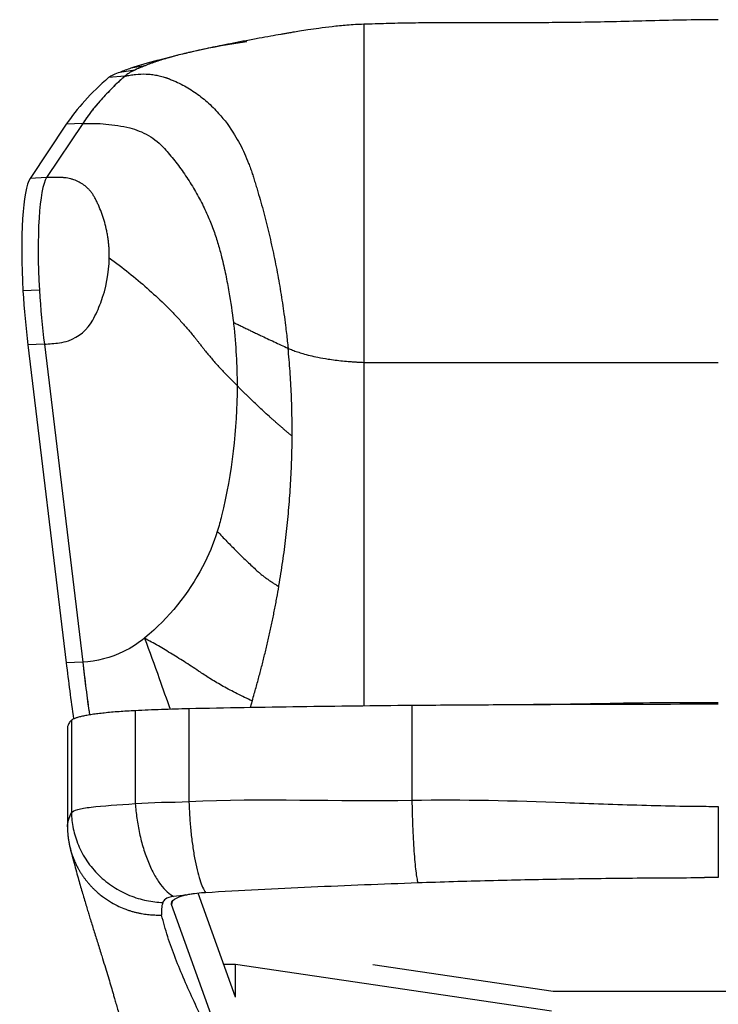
# Model space of a CAD drawing. Header units: millimetres. Extents: x 8 to 414, y 7 to 290.
# Tile 3 of 13: x 104 to 138, y 115 to 162. Entities that reach past the tile are written whole.
import ezdxf

# ---------------------------------------------------------------- set-up
doc = ezdxf.new("R2010")
doc.units = ezdxf.units.MM

msp = doc.modelspace()

# ---------------------------------------------------------------- linework, layer by layer
at = {"color": 7, "linetype": 'Continuous', "lineweight": 25}
for p, q in [((111.929, 160.74), (111.018, 160.507)), ((110.404, 160.251), (109.719, 160.13)), ((109.426, 159.747), (108.653, 159.687)), ((109.904, 160.04), (109.194, 159.932)), ((106.617, 157.439), (104.888, 154.844)), ((107.407, 157.475), (105.678, 154.88)), ((107.407, 157.475), (106.617, 157.439)), ((105.678, 154.88), (104.888, 154.844)), ((105.332, 149.485), (104.542, 149.448)), ((105.568, 146.889), (104.777, 146.852)), ((104.777, 146.852), (106.617, 131.594)), ((105.568, 146.889), (107.407, 131.631)), ((107.407, 131.631), (106.617, 131.594)), ((115.538, 129.767), (115.439, 129.444)), ((123.204, 129.544), (123.204, 124.998)), ((109.933, 129.297), (109.933, 124.836)), ((112.504, 129.387), (112.504, 124.933)), ((106.681, 128.53), (106.678, 123.717)), ((106.868, 128.838), (106.868, 124.403)), ((114.743, 115.541), (112.94, 120.543)), ((115.204, 110.195), (111.672, 119.997)), ((114.743, 117.117), (114.175, 117.117)), ((129.904, 114.87), (114.743, 117.117)), ((114.743, 115.541), (114.743, 117.117)), ((121.322, 117.117), (129.98, 115.834)), ((129.98, 115.834), (145.827, 115.834))]:
    msp.add_line(p, q, dxfattribs=at)
at = {"color": 8, "linetype": 'Continuous', "lineweight": 25}
for p, q in [((110.404, 160.251), (110.404, 160.251)), ((111.693, 120.14), (111.672, 119.997))]:
    msp.add_line(p, q, dxfattribs=at)
at = {"color": 7, "linetype": 'Continuous', "lineweight": 25, "flags": 128}
msp.add_lwpolyline([(111.672, 119.997), (111.663, 120.061), (111.683, 120.124), (111.731, 120.186), (111.806, 120.247), (111.907, 120.304), (112.034, 120.358), (112.183, 120.408), (112.353, 120.452)], dxfattribs=at)
at = {"color": 7, "linetype": 'Continuous', "lineweight": 25}
for centre, major_axis, ratio, start_param, end_param in [((123.631, 158.15), (16, 0), 0.237717, 2.119846, 2.305649), ((121.955, 158.591), (13.5, 0), 0.237717, 2.305649, 2.597628), ((121.955, 158.591), (14.3, 0), 0.208061, 2.440878, 2.597628), ((124.094, 158.283), (16, 0), 0.237717, 2.597628, 2.661416), ((201.731, 153.924), (95.5, 0), 0.237717, 2.882193, 2.984513), ((115.225, 159.381), (6.8, 0), 0.175353, 2.661416, 2.882193), ((124.094, 158.283), (16.8, 0), 0.212474, 2.597628, 2.661416), ((115.225, 159.381), (6, 0), 0.237717, 2.661416, 2.882193), ((201.731, 153.924), (96.3, 0), 0.233313, 2.882193, 2.984513), ((105.272, 149.953), (-0.237, 5), 0.151132, 0.202277, 1.664788), ((106.062, 149.99), (-0.237, 5), 0.151132, 0.202277, 1.664788), ((105.617, 150.192), (-0.349, 7.366), 0.151132, 1.664788, 2.034242), ((106.407, 150.229), (-0.349, 7.366), 0.151132, 1.664788, 2.034242), ((201.731, 151.26), (0, 125.713), 0.766031, 1.727876, 1.749609), ((201.731, 151.26), (0, 125.479), 0.761083, 1.727876, 1.748405)]:
    msp.add_ellipse(centre, major_axis=major_axis, ratio=ratio, start_param=start_param, end_param=end_param, dxfattribs=at)
for points, knots in [([(120.904, 162.238), (120.9, 162.238), (120.629, 162.232), (120.117, 162.195), (119.402, 162.128), (118.777, 162.049), (118.257, 161.974), (117.841, 161.909), (117.528, 161.858), (117.293, 161.818), (117.097, 161.784), (116.813, 161.735), (116.404, 161.663), (115.85, 161.562), (115.255, 161.451), (114.654, 161.336), (114.123, 161.231), (113.647, 161.134), (113.198, 161.039), (112.783, 160.948), (112.516, 160.884), (112.402, 160.857)], [0, 0, 0, 0, 0.001375, 0.091941, 0.172815, 0.243401, 0.303084, 0.348873, 0.384369, 0.409433, 0.428889, 0.451746, 0.507185, 0.57084, 0.645326, 0.717627, 0.786365, 0.841737, 0.896258, 0.955852, 1, 1, 1, 1]), ([(137.904, 162.459), (137.323, 162.454), (136.166, 162.445), (134.47, 162.397), (132.854, 162.356), (131.352, 162.33), (129.966, 162.315), (128.693, 162.309), (127.536, 162.31), (126.523, 162.313), (125.648, 162.313), (124.903, 162.311), (124.248, 162.308), (123.656, 162.303), (122.905, 162.293), (121.985, 162.274), (121.258, 162.249), (120.904, 162.237)], [0, 0, 0, 0, 0.102222, 0.203851, 0.29875, 0.38691, 0.468339, 0.543043, 0.611027, 0.672289, 0.721469, 0.765252, 0.80364, 0.836916, 0.869558, 0.936457, 1, 1, 1, 1]), ([(120.904, 161.393), (120.904, 161.345), (120.904, 161.295), (120.904, 161.195), (120.904, 161.145), (120.904, 160.994), (120.904, 160.891), (120.904, 160.577), (120.904, 160.362), (120.904, 159.696), (120.904, 159.225), (120.904, 158.227), (120.904, 157.7), (120.904, 156.586), (120.904, 155.999), (120.904, 154.76), (120.904, 154.107), (120.904, 152.727), (120.904, 152), (120.904, 150.46), (120.904, 149.647), (120.904, 147.916), (120.904, 146.998), (120.904, 146.014)], [0, 0, 0, 0, 0.015625, 0.015625, 0.03125, 0.03125, 0.0625, 0.0625, 0.125, 0.125, 0.25, 0.25, 0.375, 0.375, 0.5, 0.5, 0.625, 0.625, 0.75, 0.75, 0.875, 0.875, 1, 1, 1, 1]), ([(112.403, 160.856), (112.334, 160.84), (112.025, 160.77), (111.534, 160.634), (110.928, 160.449), (110.579, 160.317), (110.404, 160.251)], [0, 0, 0, 0, 0.086787, 0.388416, 0.692866, 1, 1, 1, 1]), ([(110.404, 160.251), (110.382, 160.243), (110.338, 160.225), (110.273, 160.199), (110.21, 160.173), (110.139, 160.143), (110.062, 160.111), (109.981, 160.075), (109.929, 160.052), (109.904, 160.04)], [0, 0, 0, 0, 0.125483, 0.249344, 0.373086, 0.499152, 0.671147, 0.838086, 1, 1, 1, 1]), ([(109.426, 159.747), (109.399, 159.723), (109.347, 159.676), (109.271, 159.606), (109.195, 159.536), (109.045, 159.395), (108.827, 159.184), (108.552, 158.901), (108.292, 158.617), (108.047, 158.333), (107.856, 158.095), (107.71, 157.905), (107.605, 157.762), (107.504, 157.619), (107.439, 157.523), (107.407, 157.475)], [0, 0, 0, 0, 0.031791, 0.062347, 0.093541, 0.124716, 0.249522, 0.374417, 0.499386, 0.624438, 0.749557, 0.811953, 0.87449, 0.937172, 1, 1, 1, 1]), ([(109.904, 160.04), (109.894, 160.035), (109.873, 160.026), (109.843, 160.012), (109.814, 159.998), (109.786, 159.983), (109.745, 159.962), (109.692, 159.933), (109.63, 159.897), (109.572, 159.86), (109.525, 159.827), (109.486, 159.797), (109.455, 159.772), (109.436, 159.755), (109.426, 159.747)], [0, 0, 0, 0, 0.050162, 0.100043, 0.149649, 0.198986, 0.248058, 0.372618, 0.497753, 0.622885, 0.748576, 0.832611, 0.916412, 1, 1, 1, 1]), ([(109.426, 159.747), (109.448, 159.752), (109.491, 159.762), (109.578, 159.78), (109.73, 159.809), (110.032, 159.85), (110.375, 159.86), (110.711, 159.833), (110.959, 159.795), (111.163, 159.748), (111.306, 159.706), (111.385, 159.68), (111.424, 159.667), (111.44, 159.661)], [0, 0, 0, 0, 0.031256, 0.06251, 0.125012, 0.250017, 0.499943, 0.624954, 0.749967, 0.874978, 0.937479, 0.975079, 1, 1, 1, 1]), ([(111.44, 159.661), (111.453, 159.657), (111.482, 159.646), (111.54, 159.625), (111.644, 159.585), (111.846, 159.502), (112.241, 159.317), (112.782, 158.996), (113.387, 158.527), (114.051, 157.866), (114.661, 157.044), (115.107, 156.203), (115.324, 155.686), (115.416, 155.442), (115.46, 155.322), (115.502, 155.198), (115.53, 155.114), (115.544, 155.069)], [0, 0, 0, 0, 0.006901, 0.01563, 0.031258, 0.062515, 0.125025, 0.250009, 0.375027, 0.500028, 0.699951, 0.849964, 0.924982, 0.943981, 0.962491, 0.980091, 1, 1, 1, 1]), ([(107.407, 157.475), (107.592, 157.484), (107.963, 157.488), (108.523, 157.457), (109.087, 157.385), (109.469, 157.308), (109.814, 157.225), (110.12, 157.129), (110.569, 156.911), (110.984, 156.624), (111.223, 156.395), (111.496, 156.09), (111.825, 155.7), (112.297, 155.062), (112.731, 154.384), (113.114, 153.688), (113.438, 152.996), (113.704, 152.322), (113.915, 151.68), (114.024, 151.274), (114.145, 150.782), (114.274, 150.21), (114.475, 149.155), (114.582, 148.412), (114.638, 147.937)], [0.2386995, 0.2386995, 0.2386995, 0.2386995, 0.2707791, 0.3028587, 0.3349383, 0.367018, 0.367018, 0.3921179, 0.4172179, 0.4423178, 0.4674178, 0.4674178, 0.5058973, 0.5443769, 0.5828564, 0.621336, 0.6598155, 0.6982951, 0.7367746, 0.7752542, 0.7752542, 0.8331849, 0.8911155, 1, 1, 1, 1]), ([(115.544, 155.069), (115.557, 155.032), (115.582, 154.954), (115.62, 154.833), (115.659, 154.706), (115.712, 154.536), (115.776, 154.325), (115.874, 153.99), (115.994, 153.571), (116.176, 152.893), (116.387, 152.037), (116.615, 150.994), (116.817, 149.937), (116.963, 149.049), (117.067, 148.331), (117.132, 147.84), (117.184, 147.404), (117.225, 147.04), (117.249, 146.805), (117.261, 146.692)], [0, 0, 0, 0, 0.0143693, 0.0295785, 0.0456209, 0.0624978, 0.0938631, 0.1249958, 0.1876041, 0.2499944, 0.3750698, 0.5000116, 0.6252686, 0.750002, 0.8113301, 0.8750007, 0.9197795, 0.9614665, 1, 1, 1, 1]), ([(108.685, 151.026), (108.685, 151.051), (108.686, 151.1), (108.685, 151.173), (108.684, 151.246), (108.682, 151.319), (108.679, 151.393), (108.673, 151.514), (108.66, 151.684), (108.635, 151.9), (108.603, 152.113), (108.551, 152.391), (108.47, 152.725), (108.348, 153.111), (108.228, 153.416), (108.135, 153.622), (108.081, 153.734), (108.038, 153.819), (107.996, 153.901), (107.955, 153.978), (107.912, 154.048), (107.854, 154.135), (107.777, 154.236), (107.647, 154.376), (107.47, 154.528), (107.235, 154.673), (107.019, 154.765), (106.836, 154.82), (106.693, 154.852), (106.57, 154.87), (106.468, 154.88), (106.39, 154.883), (106.318, 154.886), (106.237, 154.888), (106.148, 154.889), (106.037, 154.89), (105.921, 154.888), (105.799, 154.886), (105.718, 154.882), (105.678, 154.88)], [0, 0, 0, 0, 0.013008, 0.026029, 0.039066, 0.052119, 0.065192, 0.078284, 0.117364, 0.156299, 0.194709, 0.233245, 0.308417, 0.379897, 0.45143, 0.485433, 0.501736, 0.518703, 0.536917, 0.551179, 0.566172, 0.581047, 0.607625, 0.6343, 0.683287, 0.730932, 0.779351, 0.804501, 0.829264, 0.854274, 0.86729, 0.880951, 0.893853, 0.90369, 0.921429, 0.939059, 0.959405, 0.979717, 1, 1, 1, 1]), ([(105.568, 146.889), (105.811, 146.9), (106.054, 146.922), (106.442, 146.973), (106.583, 147.007), (107.217, 147.227), (107.64, 147.576), (108.036, 148.307), (108.165, 148.588), (108.535, 149.571), (108.675, 150.298), (108.685, 151.026)], [0, 0, 0, 0, 0.120945, 0.120945, 0.193245, 0.193245, 0.457117, 0.457117, 0.615504, 0.615504, 1, 1, 1, 1]), ([(108.685, 151.026), (109.008, 150.791), (109.634, 150.314), (110.51, 149.577), (111.188, 148.948), (111.634, 148.5), (111.881, 148.241), (112.062, 148.047), (112.239, 147.851), (112.412, 147.654), (112.58, 147.456), (112.717, 147.291), (112.824, 147.158), (112.904, 147.058), (112.983, 146.958), (113.06, 146.857), (113.137, 146.757), (113.242, 146.623), (113.376, 146.457), (113.541, 146.259), (113.711, 146.061), (113.884, 145.864), (114.062, 145.669), (114.243, 145.474), (114.491, 145.216), (114.684, 145.024), (114.814, 144.896)], [0, 0, 0, 0, 0.125, 0.25, 0.375, 0.4375, 0.46875, 0.5, 0.53125, 0.5625, 0.59375, 0.625, 0.640625, 0.65625, 0.671875, 0.6875, 0.703125, 0.71875, 0.75, 0.78125, 0.8125, 0.84375, 0.875, 0.90625, 0.9375, 1, 1, 1, 1]), ([(114.638, 147.937), (114.641, 147.907), (114.703, 147.371), (114.788, 146.353), (114.814, 145.382), (114.814, 144.896)], [0, 0, 0, 0, 0.0069769, 0.1228382, 0.2386995, 0.2386995, 0.2386995, 0.2386995]), ([(114.638, 147.937), (114.699, 147.907), (114.821, 147.847), (115.005, 147.756), (115.189, 147.667), (115.374, 147.577), (115.559, 147.488), (115.745, 147.399), (115.978, 147.288), (116.259, 147.155), (116.59, 147), (116.924, 146.846), (117.148, 146.743), (117.261, 146.692)], [0, 0, 0, 0, 0.071778, 0.143437, 0.21498, 0.286406, 0.357718, 0.428915, 0.5, 0.624734, 0.749645, 0.874733, 1, 1, 1, 1]), ([(117.457, 142.47), (117.458, 142.761), (117.455, 143.429), (117.424, 144.469), (117.36, 145.587), (117.297, 146.325), (117.261, 146.692)], [0, 0, 0, 0, 0.0392764, 0.090422, 0.1415676, 0.1927132, 0.1927132, 0.1927132, 0.1927132]), ([(117.261, 146.692), (117.331, 146.661), (117.472, 146.6), (117.708, 146.515), (118.094, 146.393), (118.582, 146.275), (119.232, 146.16), (119.755, 146.094), (120.18, 146.056), (120.427, 146.038), (120.552, 146.031), (120.71, 146.022), (120.807, 146.018), (120.904, 146.014)], [0, 0, 0, 0, 0.083422, 0.166646, 0.250013, 0.464024, 0.592431, 0.76364, 0.849244, 0.892047, 0.934849, 0.934849, 1, 1, 1, 1]), ([(120.904, 146.014), (121.32, 146.014), (122.152, 146.014), (123.548, 146.014), (126.164, 146.014), (130.035, 146.014), (134.084, 146.014), (136.71, 146.014), (137.666, 146.014), (137.904, 146.014)], [0, 0, 0, 0, 0.075052, 0.150002, 0.250003, 0.541658, 0.833312, 0.958309, 1, 1, 1, 1]), ([(114.814, 144.896), (114.814, 142.803), (114.565, 140.706), (114.013, 138.396), (113.944, 138.148), (113.866, 137.903)], [0.5688186, 0.5688186, 0.5688186, 0.5688186, 0.9533146, 0.9533146, 1, 1, 1, 1]), ([(117.457, 142.47), (117.415, 142.505), (117.33, 142.575), (117.205, 142.681), (117.081, 142.786), (116.957, 142.892), (116.834, 142.999), (116.712, 143.105), (116.591, 143.212), (116.47, 143.319), (116.211, 143.551), (115.819, 143.911), (115.435, 144.278), (115.184, 144.525), (115.06, 144.648), (114.936, 144.772), (114.855, 144.855), (114.814, 144.896)], [0, 0, 0, 0, 0.044465, 0.088923, 0.133375, 0.17782, 0.222261, 0.266697, 0.31113, 0.35556, 0.399988, 0.599989, 0.800029, 0.850032, 0.900042, 0.950016, 1, 1, 1, 1]), ([(116.818, 135.258), (116.821, 135.271), (116.856, 135.477), (116.921, 135.876), (117.007, 136.454), (117.087, 137.033), (117.158, 137.611), (117.222, 138.188), (117.297, 138.958), (117.372, 139.917), (117.431, 141.065), (117.452, 141.915), (117.456, 142.382), (117.457, 142.47)], [0.1927132, 0.1927132, 0.1927132, 0.1927132, 0.1944781, 0.2200509, 0.2456237, 0.2711965, 0.2967693, 0.3223421, 0.3479149, 0.3990605, 0.4502061, 0.5013517, 0.5132209, 0.5132209, 0.5132209, 0.5132209]), ([(113.866, 137.903), (113.679, 137.318), (113.441, 136.749), (112.482, 134.912), (111.544, 133.749), (110.385, 132.787), (110.38, 132.783), (110.374, 132.778)], [0.1919521, 0.1919521, 0.1919521, 0.1919521, 0.3036536, 0.3036536, 0.5675256, 0.5675256, 0.5688186, 0.5688186, 0.5688186, 0.5688186]), ([(113.866, 137.903), (113.942, 137.822), (114.095, 137.66), (114.327, 137.418), (114.561, 137.179), (114.872, 136.867), (115.256, 136.492), (115.553, 136.213), (115.697, 136.079), (115.697, 136.079), (115.697, 136.079)], [0, 0, 0, 0, 0.0751854, 0.1503708, 0.2255562, 0.3007415, 0.4511123, 0.6014831, 0.6014831, 0.6014835, 0.6014835, 0.6014835, 0.6014835]), ([(115.697, 136.079), (115.745, 136.034), (115.838, 135.95), (115.977, 135.835), (116.114, 135.727), (116.251, 135.625), (116.389, 135.528), (116.529, 135.435), (116.672, 135.345), (116.77, 135.287), (116.818, 135.258)], [0.6014835, 0.6014835, 0.6014835, 0.6014835, 0.6512977, 0.7011123, 0.7509269, 0.8007415, 0.8505562, 0.9003708, 0.9501854, 1, 1, 1, 1]), ([(115.538, 129.767), (115.573, 129.885), (115.664, 130.193), (115.804, 130.693), (115.932, 131.169), (116.031, 131.551), (116.103, 131.838), (116.173, 132.125), (116.242, 132.413), (116.309, 132.7), (116.373, 132.988), (116.437, 133.276), (116.498, 133.565), (116.557, 133.853), (116.614, 134.142), (116.67, 134.431), (116.739, 134.803), (116.788, 135.078), (116.818, 135.258)], [0.5132209, 0.5132209, 0.5132209, 0.5132209, 0.5292069, 0.5547797, 0.5803525, 0.5931389, 0.6059253, 0.6187117, 0.6314981, 0.6442845, 0.6570709, 0.6698573, 0.6826437, 0.6954301, 0.7082165, 0.7210029, 0.7337893, 0.7575972, 0.7575972, 0.7575972, 0.7575972]), ([(110.374, 132.778), (110.063, 132.522), (109.723, 132.305), (108.754, 131.835), (108.087, 131.662), (107.407, 131.631)], [0, 0, 0, 0, 0.0710074, 0.0710074, 0.1919521, 0.1919521, 0.1919521, 0.1919521]), ([(110.374, 132.778), (110.61, 132.138), (111.024, 131.018), (111.427, 129.86), (111.6, 129.363)], [0, 0, 0, 0, 0.57132, 1, 1, 1, 1]), ([(115.538, 129.767), (115.416, 129.822), (115.172, 129.935), (114.817, 130.109), (114.475, 130.286), (114.15, 130.463), (113.845, 130.639), (113.559, 130.811), (113.295, 130.979), (113.131, 131.087), (112.815, 131.302), (112.358, 131.603), (111.805, 131.948), (111.366, 132.211), (111.037, 132.404), (110.707, 132.593), (110.485, 132.716), (110.374, 132.778)], [0, 0, 0, 0, 0.049815, 0.099629, 0.149444, 0.199258, 0.249073, 0.298888, 0.348702, 0.398517, 0.398517, 0.548888, 0.699258, 0.774444, 0.849629, 0.924815, 1, 1, 1, 1]), ([(107.407, 131.631), (107.5, 130.862), (107.603, 130.015), (107.724, 129.17), (107.735, 129.092)], [0, 0, 0, 0, 0.908004, 1, 1, 1, 1]), ([(123.204, 129.544), (122.304, 129.536), (121.407, 129.528), (119.616, 129.507), (118.723, 129.496), (116.939, 129.47), (116.049, 129.455), (114.274, 129.423), (113.388, 129.406), (112.504, 129.387)], [0, 0, 0, 0, 0.25, 0.25, 0.5, 0.5, 0.75, 0.75, 1, 1, 1, 1]), ([(137.904, 129.603), (135.45, 129.603), (132.998, 129.598), (129.323, 129.583), (128.099, 129.577), (125.651, 129.562), (124.427, 129.554), (123.204, 129.544)], [0, 0, 0, 0, 0.5, 0.5, 0.75, 0.75, 1, 1, 1, 1]), ([(137.904, 129.666), (137.123, 129.672), (135.498, 129.684), (133.031, 129.647), (130.693, 129.6), (129.198, 129.587), (128.546, 129.582)], [0, 0, 0, 0, 0.249925, 0.520512, 0.79115, 1, 1, 1, 1]), ([(109.933, 129.297), (109.798, 129.289), (109.53, 129.275), (109.147, 129.249), (108.783, 129.219), (108.444, 129.186), (108.135, 129.151), (107.856, 129.113), (107.605, 129.072), (107.385, 129.029), (107.2, 128.984), (107.049, 128.937), (106.934, 128.888), (106.89, 128.855), (106.868, 128.838)], [0, 0, 0, 0, 0.081136, 0.162272, 0.2458, 0.329329, 0.410449, 0.491569, 0.574969, 0.658369, 0.742546, 0.826725, 0.913362, 1, 1, 1, 1]), ([(112.504, 129.387), (112.057, 129.378), (111.619, 129.366), (110.762, 129.335), (110.343, 129.317), (109.933, 129.297)], [0, 0, 0, 0, 0.5, 0.5, 1, 1, 1, 1]), ([(106.868, 128.838), (106.82, 128.787), (106.723, 128.685), (106.695, 128.582), (106.681, 128.53)], [0, 0, 0, 0, 0.4994399, 1, 1, 1, 1]), ([(106.868, 124.403), (106.914, 124.461), (107.011, 124.511), (107.329, 124.599), (107.55, 124.637), (108.364, 124.735), (109.11, 124.78), (109.933, 124.836)], [0, 0, 0, 0, 0.25, 0.25, 0.5, 0.5, 1, 1, 1, 1]), ([(109.933, 124.836), (109.948, 124.61), (109.971, 124.374), (110.038, 123.895), (110.081, 123.651), (110.186, 123.166), (110.248, 122.924), (110.391, 122.458), (110.471, 122.232), (110.645, 121.81), (110.74, 121.612), (110.937, 121.255), (111.04, 121.095), (111.249, 120.817), (111.356, 120.699), (111.566, 120.507), (111.671, 120.432), (111.772, 120.377)], [0, 0, 0, 0, 0.125, 0.125, 0.25, 0.25, 0.375, 0.375, 0.5, 0.5, 0.625, 0.625, 0.75, 0.75, 0.875, 0.875, 1, 1, 1, 1]), ([(112.504, 124.933), (112.511, 124.717), (112.522, 124.493), (112.551, 124.037), (112.57, 123.804), (112.615, 123.341), (112.642, 123.111), (112.703, 122.663), (112.738, 122.446), (112.812, 122.035), (112.852, 121.842), (112.937, 121.489), (112.981, 121.329), (113.071, 121.047), (113.117, 120.926), (113.208, 120.722), (113.254, 120.639), (113.298, 120.576)], [0, 0, 0, 0, 0.125, 0.125, 0.25, 0.25, 0.375, 0.375, 0.5, 0.5, 0.625, 0.625, 0.75, 0.75, 0.875, 0.875, 1, 1, 1, 1]), ([(123.204, 124.998), (125.649, 125.049), (128.099, 124.975), (131.775, 124.846), (133.001, 124.8), (134.84, 124.747), (135.452, 124.732), (136.372, 124.716), (136.678, 124.712), (137.291, 124.707), (137.597, 124.705), (137.904, 124.705)], [0, 0, 0, 0, 0.5, 0.5, 0.75, 0.75, 0.875, 0.875, 0.9375, 0.9375, 1, 1, 1, 1]), ([(123.204, 124.998), (123.206, 124.803), (123.21, 124.6), (123.221, 124.186), (123.227, 123.976), (123.243, 123.556), (123.253, 123.347), (123.274, 122.941), (123.286, 122.744), (123.313, 122.371), (123.327, 122.196), (123.357, 121.876), (123.372, 121.73), (123.404, 121.474), (123.42, 121.364), (123.452, 121.178), (123.468, 121.103), (123.483, 121.045)], [0, 0, 0, 0, 0.125, 0.125, 0.25, 0.25, 0.375, 0.375, 0.5, 0.5, 0.625, 0.625, 0.75, 0.75, 0.875, 0.875, 1, 1, 1, 1]), ([(106.678, 123.717), (106.683, 123.834), (106.701, 123.94), (106.764, 124.159), (106.81, 124.272), (106.868, 124.403)], [0, 0, 0, 0, 0.5, 0.5, 1, 1, 1, 1]), ([(106.868, 124.403), (106.873, 124.154), (106.9, 123.896), (107.009, 123.373), (107.09, 123.108), (107.309, 122.586), (107.447, 122.33), (107.777, 121.843), (107.969, 121.613), (108.396, 121.194), (108.631, 121.005), (109.129, 120.68), (109.392, 120.543), (109.927, 120.324), (110.199, 120.242), (110.738, 120.131), (111.003, 120.101), (111.26, 120.094)], [0, 0, 0, 0, 0.125, 0.125, 0.25, 0.25, 0.375, 0.375, 0.5, 0.5, 0.625, 0.625, 0.75, 0.75, 0.875, 0.875, 1, 1, 1, 1]), ([(137.904, 124.705), (137.904, 124.534), (137.904, 124.356), (137.904, 123.993), (137.904, 123.808), (137.904, 123.44), (137.904, 123.257), (137.904, 122.902), (137.904, 122.731), (137.904, 122.408), (137.904, 122.256), (137.904, 121.981), (137.904, 121.857), (137.904, 121.64), (137.904, 121.547), (137.904, 121.393), (137.904, 121.332), (137.904, 121.286)], [0, 0, 0, 0, 0.125, 0.125, 0.25, 0.25, 0.375, 0.375, 0.5, 0.5, 0.625, 0.625, 0.75, 0.75, 0.875, 0.875, 1, 1, 1, 1]), ([(106.678, 123.714), (106.678, 123.692), (106.679, 123.648), (106.68, 123.58), (106.683, 123.51), (106.688, 123.436), (106.694, 123.36), (106.701, 123.282), (106.711, 123.201), (106.722, 123.117), (106.736, 123.03), (106.752, 122.941), (106.771, 122.849), (106.792, 122.755), (106.817, 122.658), (106.844, 122.559), (106.875, 122.458), (106.91, 122.354), (106.949, 122.248), (106.991, 122.141), (107.038, 122.032), (107.089, 121.921), (107.146, 121.809), (107.207, 121.696), (107.273, 121.582), (107.344, 121.467), (107.421, 121.352), (107.504, 121.237), (107.592, 121.123), (107.686, 121.009), (107.786, 120.896), (107.893, 120.785), (108.09, 120.592), (108.382, 120.349), (108.768, 120.095), (109.129, 119.907), (109.412, 119.788), (109.624, 119.713), (109.778, 119.665), (109.931, 119.624), (110.082, 119.589), (110.23, 119.559), (110.376, 119.535), (110.519, 119.517), (110.66, 119.503), (110.797, 119.494), (110.932, 119.489), (111.062, 119.488), (111.149, 119.49), (111.191, 119.491)], [0, 0, 0, 0, 0.009602, 0.019597, 0.029992, 0.040793, 0.052004, 0.063631, 0.07568, 0.088157, 0.101066, 0.114413, 0.128203, 0.142439, 0.157127, 0.17227, 0.187872, 0.203936, 0.220464, 0.237458, 0.254919, 0.272847, 0.291241, 0.310101, 0.329423, 0.349204, 0.36944, 0.390124, 0.411249, 0.432806, 0.454786, 0.477178, 0.499968, 0.574951, 0.641693, 0.700044, 0.750055, 0.773635, 0.796719, 0.819305, 0.841387, 0.862965, 0.884038, 0.904608, 0.924675, 0.944243, 0.963317, 0.9819, 1, 1, 1, 1]), ([(106.811, 122.682), (106.843, 122.558), (106.914, 122.283), (107.021, 121.878), (107.131, 121.474), (107.235, 121.105), (107.331, 120.767), (107.425, 120.444), (107.516, 120.137), (107.602, 119.849), (107.681, 119.588), (107.792, 119.224), (107.942, 118.741), (108.13, 118.137), (108.305, 117.578), (108.461, 117.075), (108.593, 116.646), (108.714, 116.244), (108.807, 115.928), (108.881, 115.676), (108.94, 115.47), (109.008, 115.231), (109.084, 114.959), (109.168, 114.65), (109.255, 114.323), (109.314, 114.095), (109.342, 113.987)], [0, 0, 0, 0, 0.036643, 0.080948, 0.122528, 0.161387, 0.197524, 0.230941, 0.266832, 0.298944, 0.327458, 0.355469, 0.424603, 0.497177, 0.573184, 0.629559, 0.682503, 0.732014, 0.778093, 0.79968, 0.824976, 0.853984, 0.886703, 0.923131, 0.963267, 1, 1, 1, 1]), ([(113.298, 120.576), (114.139, 120.625), (114.983, 120.672), (116.674, 120.76), (117.522, 120.801), (119.22, 120.879), (120.071, 120.915), (121.775, 120.983), (122.629, 121.015), (123.483, 121.045)], [0, 0, 0, 0, 0.25, 0.25, 0.5, 0.5, 0.75, 0.75, 1, 1, 1, 1]), ([(123.483, 121.045), (124.624, 121.084), (125.767, 121.12), (128.055, 121.179), (129.201, 121.203), (131.495, 121.241), (132.643, 121.256), (134.94, 121.277), (136.089, 121.284), (137.238, 121.285)], [0, 0, 0, 0, 0.25, 0.25, 0.5, 0.5, 0.75, 0.75, 1, 1, 1, 1]), ([(112.355, 120.453), (112.418, 120.467), (112.484, 120.481), (112.621, 120.506), (112.693, 120.517), (112.916, 120.548), (113.071, 120.562), (113.234, 120.572)], [0, 0, 0, 0, 0.25, 0.25, 0.5, 0.5, 1, 1, 1, 1]), ([(111.26, 120.094), (111.219, 119.994), (111.198, 119.893), (111.18, 119.692), (111.184, 119.592), (111.191, 119.491)], [0, 0, 0, 0, 0.5, 0.5, 1, 1, 1, 1]), ([(111.772, 120.377), (111.593, 120.354), (111.457, 120.307), (111.339, 120.227), (111.313, 120.199), (111.279, 120.145), (111.27, 120.118), (111.26, 120.094)], [0, 0, 0, 0, 0.5, 0.5, 0.75, 0.75, 1, 1, 1, 1]), ([(114.895, 110.043), (114.793, 110.397), (114.589, 111.104), (114.182, 112.162), (113.728, 113.22), (113.242, 114.276), (112.753, 115.327), (112.28, 116.371), (111.849, 117.41), (111.469, 118.45), (111.284, 119.144), (111.191, 119.491)], [0, 0, 0, 0, 0.1119226, 0.2238918, 0.3359178, 0.4479852, 0.5600639, 0.6701195, 0.7801281, 0.8900819, 1, 1, 1, 1])]:
    msp.add_open_spline(points, degree=3, knots=knots, dxfattribs=at)
at = {"color": 8, "linetype": 'Continuous', "lineweight": 25}
for points, knots in [([(120.904, 162.234), (120.904, 162.235), (120.904, 162.247), (120.904, 162.201), (120.904, 162.095), (120.904, 161.92), (120.904, 161.693), (120.904, 161.493), (120.904, 161.393)], [0, 0, 0, 0, 0.023292, 0.227324, 0.424525, 0.617579, 0.808724, 1, 1, 1, 1]), ([(120.904, 146.014), (120.904, 145.14), (120.904, 143.392), (120.904, 140.735), (120.904, 138.054), (120.904, 135.892), (120.904, 134.262), (120.904, 133.173), (120.904, 132.08), (120.904, 130.967), (120.904, 130.11), (120.904, 129.63), (120.904, 129.521)], [0, 0, 0, 0, 0.163691, 0.327353, 0.490957, 0.654473, 0.71985, 0.785207, 0.850521, 0.91577, 0.98097, 1, 1, 1, 1])]:
    msp.add_open_spline(points, degree=3, knots=knots, dxfattribs=at)
at = {"color": 7, "linetype": 'Continuous', "lineweight": 25}
for points in [[(109.933, 124.836), (110.747, 124.918), (111.62, 124.896), (112.504, 124.933)], [(112.504, 124.933), (116.036, 125.121), (119.617, 124.925), (123.204, 124.998)], [(106.678, 123.717), (106.678, 123.716), (106.678, 123.715), (106.678, 123.714)], [(137.904, 121.286), (137.682, 121.286), (137.46, 121.286), (137.238, 121.285)], [(113.234, 120.572), (113.255, 120.573), (113.276, 120.574), (113.298, 120.576)], [(112.353, 120.452), (112.157, 120.428), (111.963, 120.402), (111.772, 120.377)]]:
    msp.add_open_spline(points, degree=3, dxfattribs=at)

doc.saveas('drawing.dxf')
